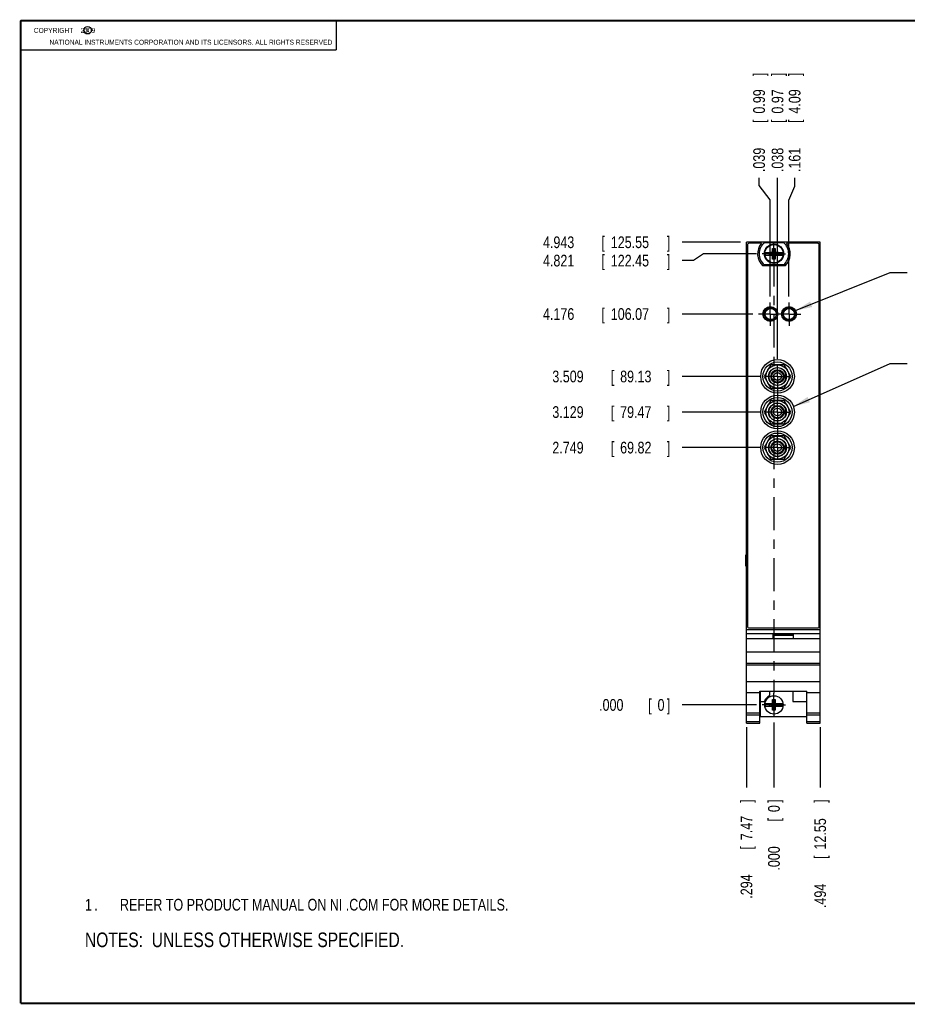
# Model space of a CAD drawing. Header units: inches. Extents: x 0.2 to 16.8, y 0.1 to 10.8.
# Tile 1 of 9: x 0.2 to 9.7, y 0.2 to 10.8. Entities that reach past the tile are written whole.
import ezdxf

# ---------------------------------------------------------------- set-up
doc = ezdxf.new("R2010")
doc.units = ezdxf.units.IN
doc.header["$LTSCALE"] = 0.935
doc.header["$MEASUREMENT"] = 0
doc.linetypes.add('CENTER', pattern=[0.6, 0.375, -0.075, 0.075, -0.075])
doc.layers.get('0').update_dxf_attribs({"linetype": 'CONTINUOUS'})
for name, color, linetype in [('DEFAULT_1', 7, 'CENTER'), ('DETAIL', 7, 'CONTINUOUS'), ('DIMENSIONS', 7, 'CONTINUOUS')]:
    doc.layers.add(name, color=color, linetype=linetype)
doc.styles.get("Standard").update_dxf_attribs({"font": 'txt', "width": 0.8})
doc.dimstyles.new('DIMSTYLE_1', dxfattribs={"dimtxt": 0.125, "dimasz": 0.18, "dimexe": 0.18, "dimexo": 0.0625, "dimgap": 0.09, "dimtad": 0, "dimtih": 1, "dimtoh": 1, "dimdec": 3, "dimzin": 4, "dimdsep": 46, "dimtxsty": 'STANDARD', "dimblk": '_FILLED', "dimblk1": '_FILLED', "dimblk2": '_FILLED', "dimcen": 0.09, "dimadec": 0, "dimazin": 0, "dimtp": 0.01, "dimtm": 0.01, "dimtfac": 1, "dimtdec": 3, "dimtofl": 0, "dimtmove": 0, "dimatfit": 3, "dimldrblk": '_FILLED', "dimfxl": 1, "dimtolj": 1, "dimtzin": 4, "dimarcsym": 0})

# ---------------------------------------------------------------- blocks, each defined once
blk = doc.blocks.new('*D0')
at = {"layer": 'DIMENSIONS', "color": 2, "linetype": 'CONTINUOUS'}
blk.add_line((8.01, 3.208), (8.01, 2.565), dxfattribs=at)
at = {"layer": 'DIMENSIONS', "color": 2, "linetype": 'CONTINUOUS', "width": 0.8}
for s, p in [(']', (8.073, 2.402)), ('7.47', (8.073, 2.002)), ('[', (8.073, 1.902)), ('.294', (8.073, 1.377))]:
    blk.add_text(s, height=0.125, rotation=90, dxfattribs=at).set_placement(p)
blk = doc.blocks.new('_FILLED')
at = {"color": 0, "linetype": 'BYBLOCK'}
blk.add_solid([(0, 0), (-1, 0.174), (-1, -0.174)], dxfattribs=at)
blk = doc.blocks.new('*D1')
at = {"layer": 'DIMENSIONS', "color": 2, "linetype": 'CONTINUOUS'}
blk.add_line((7.948, 8.39), (7.323, 8.39), dxfattribs=at)
at = {"layer": 'DIMENSIONS', "color": 2, "linetype": 'CONTINUOUS', "width": 0.8}
for s, p in [('4.943', (5.835, 8.328)), ('[', (6.46, 8.328)), ('125.55', (6.56, 8.328)), (']', (7.16, 8.328))]:
    blk.add_text(s, height=0.125, dxfattribs=at).set_placement(p)
blk = doc.blocks.new('*D2')
at = {"layer": 'DIMENSIONS', "color": 2, "linetype": 'CONTINUOUS'}
blk.add_line((8.304, 3.26), (8.304, 2.565), dxfattribs=at)
at = {"layer": 'DIMENSIONS', "color": 2, "linetype": 'CONTINUOUS', "width": 0.8}
for s, p in [(']', (8.367, 2.402)), ('0', (8.367, 2.302)), ('[', (8.367, 2.202)), ('.000', (8.367, 1.677))]:
    blk.add_text(s, height=0.125, rotation=90, dxfattribs=at).set_placement(p)
blk = doc.blocks.new('*D3')
at = {"layer": 'DIMENSIONS', "color": 2, "linetype": 'CONTINUOUS'}
blk.add_line((8.117, 3.447), (7.323, 3.447), dxfattribs=at)
at = {"layer": 'DIMENSIONS', "color": 2, "linetype": 'CONTINUOUS', "width": 0.8}
for s, p in [('.000', (6.435, 3.385)), ('[', (6.96, 3.385)), ('0', (7.06, 3.385)), (']', (7.16, 3.385))]:
    blk.add_text(s, height=0.125, dxfattribs=at).set_placement(p)
blk = doc.blocks.new('*D4')
at = {"layer": 'DIMENSIONS', "color": 2, "linetype": 'CONTINUOUS'}
for p, q in [((8.146, 8.997), (8.146, 9.078)), ((8.265, 8.845), (8.146, 8.997)), ((8.265, 7.811), (8.265, 8.845))]:
    blk.add_line(p, q, dxfattribs=at)
at = {"layer": 'DIMENSIONS', "color": 2, "linetype": 'CONTINUOUS', "width": 0.8}
for s, p in [(']', (8.208, 10.165)), ('0.99', (8.208, 9.765)), ('[', (8.208, 9.665)), ('.039', (8.208, 9.14))]:
    blk.add_text(s, height=0.125, rotation=90, dxfattribs=at).set_placement(p)
blk = doc.blocks.new('*D5')
at = {"layer": 'DIMENSIONS', "color": 2, "linetype": 'CONTINUOUS'}
for p, q in [((8.526, 8.989), (8.526, 9.078)), ((8.465, 8.841), (8.526, 8.989)), ((8.465, 7.811), (8.465, 8.841))]:
    blk.add_line(p, q, dxfattribs=at)
at = {"layer": 'DIMENSIONS', "color": 2, "linetype": 'CONTINUOUS', "width": 0.8}
for s, p in [(']', (8.588, 10.165)), ('4.09', (8.588, 9.765)), ('[', (8.588, 9.665)), ('.161', (8.588, 9.14))]:
    blk.add_text(s, height=0.125, rotation=90, dxfattribs=at).set_placement(p)
blk = doc.blocks.new('*D6')
at = {"layer": 'DIMENSIONS', "color": 2, "linetype": 'CONTINUOUS'}
blk.add_line((8.798, 3.208), (8.798, 2.565), dxfattribs=at)
at = {"layer": 'DIMENSIONS', "color": 2, "linetype": 'CONTINUOUS', "width": 0.8}
for s, p in [(']', (8.861, 2.402)), ('12.55', (8.861, 1.902)), ('[', (8.861, 1.802)), ('.494', (8.861, 1.277))]:
    blk.add_text(s, height=0.125, rotation=90, dxfattribs=at).set_placement(p)
blk = doc.blocks.new('*D7')
at = {"layer": 'DIMENSIONS', "color": 2, "linetype": 'CONTINUOUS'}
for p, q in [((7.55, 8.268), (7.445, 8.195)), ((8.117, 8.268), (7.55, 8.268)), ((7.445, 8.195), (7.323, 8.195))]:
    blk.add_line(p, q, dxfattribs=at)
at = {"layer": 'DIMENSIONS', "color": 2, "linetype": 'CONTINUOUS', "width": 0.8}
for s, p in [('4.821', (5.835, 8.132)), ('[', (6.46, 8.132)), ('122.45', (6.56, 8.132)), (']', (7.16, 8.132))]:
    blk.add_text(s, height=0.125, dxfattribs=at).set_placement(p)
blk = doc.blocks.new('*D8')
at = {"layer": 'DIMENSIONS', "color": 2, "linetype": 'CONTINUOUS'}
blk.add_line((8.078, 7.623), (7.323, 7.623), dxfattribs=at)
at = {"layer": 'DIMENSIONS', "color": 2, "linetype": 'CONTINUOUS', "width": 0.8}
for s, p in [('4.176', (5.835, 7.561)), ('[', (6.46, 7.561)), ('106.07', (6.56, 7.561)), (']', (7.16, 7.561))]:
    blk.add_text(s, height=0.125, dxfattribs=at).set_placement(p)
blk = doc.blocks.new('*D9')
at = {"layer": 'DIMENSIONS', "color": 2, "linetype": 'CONTINUOUS'}
blk.add_line((8.155, 6.956), (7.323, 6.956), dxfattribs=at)
at = {"layer": 'DIMENSIONS', "color": 2, "linetype": 'CONTINUOUS', "width": 0.8}
for s, p in [('3.509', (5.935, 6.894)), ('[', (6.56, 6.894)), ('89.13', (6.66, 6.894)), (']', (7.16, 6.894))]:
    blk.add_text(s, height=0.125, dxfattribs=at).set_placement(p)
blk = doc.blocks.new('*D10')
at = {"layer": 'DIMENSIONS', "color": 2, "linetype": 'CONTINUOUS'}
blk.add_line((8.155, 6.576), (7.323, 6.576), dxfattribs=at)
at = {"layer": 'DIMENSIONS', "color": 2, "linetype": 'CONTINUOUS', "width": 0.8}
for s, p in [('3.129', (5.935, 6.514)), ('[', (6.56, 6.514)), ('79.47', (6.66, 6.514)), (']', (7.16, 6.514))]:
    blk.add_text(s, height=0.125, dxfattribs=at).set_placement(p)
blk = doc.blocks.new('*D11')
at = {"layer": 'DIMENSIONS', "color": 2, "linetype": 'CONTINUOUS'}
blk.add_line((8.155, 6.196), (7.323, 6.196), dxfattribs=at)
at = {"layer": 'DIMENSIONS', "color": 2, "linetype": 'CONTINUOUS', "width": 0.8}
for s, p in [('2.749', (5.935, 6.134)), ('[', (6.56, 6.134)), ('69.82', (6.66, 6.134)), (']', (7.16, 6.134))]:
    blk.add_text(s, height=0.125, dxfattribs=at).set_placement(p)
blk = doc.blocks.new('*D12')
at = {"layer": 'DIMENSIONS', "color": 2, "linetype": 'CONTINUOUS'}
blk.add_line((8.342, 7.144), (8.342, 9.078), dxfattribs=at)
at = {"layer": 'DIMENSIONS', "color": 2, "linetype": 'CONTINUOUS', "width": 0.8}
for s, p in [(']', (8.405, 10.165)), ('0.97', (8.405, 9.765)), ('[', (8.405, 9.665)), ('.038', (8.405, 9.14))]:
    blk.add_text(s, height=0.125, rotation=90, dxfattribs=at).set_placement(p)
blk = doc.blocks.new('NOTES_HEADER_BL0', base_point=(3.1215, 0.9375))
at = {"layer": 'DETAIL', "color": 2, "linetype": 'CONTINUOUS', "width": 0.8}
blk.add_text('NOTES:  UNLESS OTHERWISE SPECIFIED.', height=0.156, dxfattribs=at).set_placement((0.9375, 0.8595))
blk = doc.blocks.new('CUSTOM_NOTE_BL1', base_point=(3.725, 1.312))
at = {"layer": 'DETAIL', "color": 2, "linetype": 'CONTINUOUS', "width": 0.8}
for s, p in [('1', (0.938, 1.25)), ('REFER TO PRODUCT MANUAL ON NI .COM FOR MORE DETAILS.', (1.312, 1.25)), ('.', (1.038, 1.25))]:
    blk.add_text(s, height=0.125, dxfattribs=at).set_placement(p)

msp = doc.modelspace()

# ---------------------------------------------------------------- linework, layer by layer
at = {"color": 2, "linetype": 'CONTINUOUS'}
for p, q in [((0.25, 10.7586), (3.625, 10.7586)), ((0.25, 10.7586), (0.25, 10.4456)), ((3.625, 10.7586), (3.625, 10.4456)), ((0.25, 10.4456), (3.625, 10.4456))]:
    msp.add_line(p, q, dxfattribs=at)
at = {"color": 7, "linetype": 'CONTINUOUS'}
for p, q in [((8.0104, 3.2523), (8.0104, 8.3902)), ((8.7984, 8.3902), (8.0104, 8.3902)), ((8.0204, 8.3602), (8.0204, 4.2902)), ((8.1699, 8.3802), (8.0404, 8.3802)), ((8.2006, 8.3867), (8.4081, 8.3867)), ((8.2906, 8.2111), (8.3182, 8.3253)), ((8.2906, 8.282), (8.2906, 8.3253)), ((8.3182, 8.2111), (8.2906, 8.3253)), ((8.2906, 8.3253), (8.3182, 8.3253)), ((8.3182, 8.3253), (8.3182, 8.282)), ((8.7684, 8.3802), (8.4389, 8.3802)), ((8.7884, 4.2902), (8.7884, 8.3602)), ((8.7984, 3.2523), (8.7984, 8.3902)), ((8.2098, 8.282), (8.2927, 8.282)), ((8.2098, 8.2544), (8.2927, 8.2544)), ((8.2559, 8.2565), (8.2559, 8.2799)), ((8.2559, 8.2565), (8.3529, 8.2799)), ((8.2927, 8.2799), (8.2559, 8.2799)), ((8.2559, 8.2799), (8.3529, 8.2565)), ((8.2559, 8.2565), (8.2927, 8.2565)), ((8.2906, 8.2111), (8.2906, 8.2544)), ((8.3182, 8.2111), (8.2906, 8.2111)), ((8.2927, 8.282), (8.2927, 8.2799)), ((8.2927, 8.2565), (8.3161, 8.2799)), ((8.3161, 8.2565), (8.2927, 8.2799)), ((8.2927, 8.2544), (8.2927, 8.2565)), ((8.3161, 8.282), (8.3161, 8.2799)), ((8.3161, 8.282), (8.399, 8.282)), ((8.3529, 8.2799), (8.3161, 8.2799)), ((8.3161, 8.2544), (8.3161, 8.2565)), ((8.3161, 8.2565), (8.3529, 8.2565)), ((8.3161, 8.2544), (8.399, 8.2544)), ((8.3182, 8.2544), (8.3182, 8.2111)), ((8.3529, 8.2565), (8.3529, 8.2799)), ((8.4227, 8.1392), (8.1861, 8.1392)), ((8.4081, 8.1497), (8.2006, 8.1497)), ((8.0103, 7.6592), (8.0103, 7.675)), ((8.0104, 7.675), (8.0103, 7.675)), ((8.0104, 7.6592), (8.0103, 7.6592)), ((8.2004, 7.6455), (8.2004, 7.6025)), ((8.2219, 7.6588), (8.2219, 7.6769)), ((8.2219, 7.5711), (8.2219, 7.5883)), ((8.5254, 7.591), (8.5254, 7.657)), ((8.4976, 7.5636), (8.4654, 7.5636)), ((8.4685, 7.5591), (8.4685, 7.5636)), ((8.2702, 7.0816), (8.1981, 6.9566)), ((8.4146, 7.0816), (8.2702, 7.0816)), ((8.4867, 6.9566), (8.4146, 7.0816)), ((8.1981, 6.9566), (8.2702, 6.8316)), ((8.4146, 6.8316), (8.4867, 6.9566)), ((8.4229, 7.0032), (8.4229, 6.91)), ((8.2702, 6.8316), (8.4146, 6.8316)), ((8.2702, 6.7016), (8.1981, 6.5766)), ((8.4146, 6.7016), (8.2702, 6.7016)), ((8.4867, 6.5766), (8.4146, 6.7016)), ((8.1981, 6.5766), (8.2702, 6.4516)), ((8.4146, 6.4516), (8.4867, 6.5766)), ((8.4229, 6.6232), (8.4229, 6.53)), ((8.2702, 6.4516), (8.4146, 6.4516)), ((8.2702, 6.3216), (8.1981, 6.1966)), ((8.4146, 6.3216), (8.2702, 6.3216)), ((8.4867, 6.1966), (8.4146, 6.3216)), ((8.4229, 6.2432), (8.4229, 6.15)), ((8.1981, 6.1966), (8.2702, 6.0716)), ((8.4146, 6.0716), (8.4867, 6.1966)), ((8.0103, 6.0057), (8.0103, 6.0214)), ((8.0104, 6.0214), (8.0103, 6.0214)), ((8.0104, 6.0057), (8.0103, 6.0057)), ((8.2702, 6.0716), (8.4146, 6.0716)), ((8.0103, 5.9274), (8.0103, 5.9432)), ((8.0104, 5.9432), (8.0103, 5.9432)), ((8.0104, 5.9274), (8.0103, 5.9274)), ((8.0035, 5.0504), (8.0104, 5.0504)), ((8.0035, 4.9304), (8.0035, 5.0504)), ((8.0035, 4.9304), (8.0104, 4.9304)), ((8.0104, 4.2543), (8.7984, 4.2543)), ((8.0104, 4.2113), (8.7984, 4.2113)), ((8.0404, 4.2702), (8.7684, 4.2702)), ((8.7984, 4.1543), (8.0104, 4.1543)), ((8.2944, 4.2013), (8.5144, 4.2013)), ((8.2944, 4.1543), (8.2944, 4.2013)), ((8.2944, 4.1943), (8.5144, 4.1943)), ((8.5144, 4.1543), (8.5144, 4.2013)), ((8.0104, 4.0534), (8.0103, 4.0534)), ((8.0103, 4.0377), (8.0103, 4.0534)), ((8.0104, 4.0377), (8.0103, 4.0377)), ((8.0104, 4.0143), (8.7984, 4.0143)), ((8.0104, 3.8943), (8.7984, 3.8943)), ((8.0104, 3.8748), (8.7984, 3.8748)), ((8.0104, 3.699), (8.7984, 3.699)), ((8.0104, 3.5793), (8.1524, 3.5793)), ((8.1524, 3.5946), (8.6564, 3.5946)), ((8.1524, 3.2523), (8.1524, 3.5946)), ((8.1584, 3.5946), (8.1584, 3.3253)), ((8.2554, 3.5946), (8.2554, 3.5447)), ((8.5054, 3.5946), (8.5054, 3.4853)), ((8.6564, 3.2523), (8.6564, 3.5946)), ((8.6564, 3.5793), (8.7984, 3.5793)), ((8.1584, 3.4853), (8.2022, 3.4853)), ((8.2906, 3.5044), (8.3182, 3.5044)), ((8.3182, 3.3902), (8.2906, 3.5044)), ((8.2906, 3.4611), (8.2906, 3.5044)), ((8.2906, 3.3902), (8.3182, 3.5044)), ((8.3182, 3.5044), (8.3182, 3.4611)), ((8.5054, 3.4853), (8.6564, 3.4853)), ((8.2098, 3.4611), (8.2927, 3.4611)), ((8.2098, 3.4335), (8.2927, 3.4335)), ((8.2559, 3.4356), (8.3529, 3.459)), ((8.2927, 3.459), (8.2559, 3.459)), ((8.2559, 3.459), (8.3529, 3.4356)), ((8.2559, 3.4356), (8.2559, 3.459)), ((8.2559, 3.4356), (8.2927, 3.4356)), ((8.2906, 3.3902), (8.2906, 3.4335)), ((8.3182, 3.3902), (8.2906, 3.3902)), ((8.2927, 3.4611), (8.2927, 3.459)), ((8.2927, 3.459), (8.3161, 3.4356)), ((8.2927, 3.4356), (8.3161, 3.459)), ((8.2927, 3.4335), (8.2927, 3.4356)), ((8.3161, 3.4611), (8.399, 3.4611)), ((8.3161, 3.4611), (8.3161, 3.459)), ((8.3529, 3.459), (8.3161, 3.459)), ((8.3161, 3.4356), (8.3529, 3.4356)), ((8.3161, 3.4335), (8.3161, 3.4356)), ((8.3161, 3.4335), (8.399, 3.4335)), ((8.3182, 3.4335), (8.3182, 3.3902)), ((8.3529, 3.4356), (8.3529, 3.459)), ((8.0104, 3.3623), (8.1524, 3.3623)), ((8.0104, 3.3431), (8.1524, 3.3431)), ((8.0104, 3.2702), (8.1524, 3.2702)), ((8.1584, 3.3253), (8.6564, 3.3253)), ((8.6564, 3.3623), (8.7984, 3.3623)), ((8.6564, 3.3431), (8.7984, 3.3431)), ((8.6564, 3.2702), (8.7984, 3.2702)), ((8.0104, 3.2523), (8.1524, 3.2523)), ((8.6564, 3.2523), (8.7984, 3.2523))]:
    msp.add_line(p, q, dxfattribs=at)
at = {"color": 7, "linetype": 'CONTINUOUS', "const_width": 0.02}
for points in [[(0.25, 10.7586), (0.25, 0.2586)], [(16.75, 10.7586), (0.25, 10.7586)], [(0.25, 0.2586), (16.75, 0.2586)]]:
    msp.add_lwpolyline(points, dxfattribs=at)
at = {"color": 2, "linetype": 'CONTINUOUS'}
msp.add_circle((0.9659, 10.6562), 0.0403, dxfattribs=at)
at = {"color": 7, "linetype": 'CONTINUOUS'}
for centre, radius in [((8.3044, 8.2682), 0.1025), ((8.3044, 8.2682), 0.098), ((8.2654, 7.6236), 0.079), ((8.2654, 7.624), 0.0685), ((8.2704, 7.6236), 0.06), ((8.4654, 7.6236), 0.079), ((8.4654, 7.624), 0.0685), ((8.4654, 7.6236), 0.06), ((8.3424, 6.9566), 0.18), ((8.3424, 6.9566), 0.156), ((8.3424, 6.9566), 0.124), ((8.3424, 6.9566), 0.095), ((8.3424, 6.9566), 0.0715), ((8.3424, 6.9566), 0.0625), ((8.3424, 6.9566), 0.041), ((8.3424, 6.5766), 0.18), ((8.3424, 6.5766), 0.156), ((8.3424, 6.5766), 0.124), ((8.3424, 6.5766), 0.095), ((8.3424, 6.5766), 0.0715), ((8.3424, 6.5766), 0.0625), ((8.3424, 6.5766), 0.041), ((8.3424, 6.1966), 0.18), ((8.3424, 6.1966), 0.156), ((8.3424, 6.1966), 0.124), ((8.3424, 6.1966), 0.095), ((8.3424, 6.1966), 0.0715), ((8.3424, 6.1966), 0.0625), ((8.3424, 6.1966), 0.041), ((8.3044, 3.4473), 0.098)]:
    msp.add_circle(centre, radius, dxfattribs=at)
for centre, radius, start, end in [((8.0404, 8.3602), 0.02, 90, 180), ((8.3044, 8.2682), 0.175, 140.20818, 227.4886), ((8.3044, 8.2682), 0.1575, 131.20295, 228.79705), ((8.3044, 8.2682), 0.1575, 311.20295, 48.79705), ((8.3044, 8.2682), 0.175, 312.5114, 39.79182), ((8.7684, 8.3602), 0.02, 0, 90), ((8.3044, 8.2682), 0.0956, 171.71661, 188.28339), ((8.3044, 8.2682), 0.0956, 351.71661, 8.28339), ((8.5091, 7.6066), 0.0625, 82.38986, 94.08649), ((8.5091, 7.6066), 0.0625, 223.44411, 234.17281), ((8.3424, 6.9566), 0.093, 30.0497, 329.9503), ((8.3424, 6.5766), 0.093, 30.0497, 329.9503), ((8.3424, 6.1966), 0.093, 30.0497, 329.9503), ((8.0404, 4.2902), 0.02, 180, 270), ((8.7684, 4.2902), 0.02, 270, 360), ((8.3044, 3.4473), 0.109, 116.71426, 159.59683), ((8.3044, 3.4473), 0.0956, 171.71661, 188.28339), ((8.3044, 3.4473), 0.0956, 351.71661, 8.28339)]:
    msp.add_arc(centre, radius, start, end, dxfattribs=at)
at = {"layer": 'DEFAULT_1', "color": 7, "linetype": 'CENTER'}
for p, q in [((8.3044, 8.2682), (8.3044, 8.3933)), ((8.3044, 8.2682), (8.1793, 8.2682)), ((8.3044, 8.2682), (8.3044, 3.5721)), ((8.3044, 8.2682), (8.4295, 8.2682)), ((8.2654, 7.6232), (8.2654, 7.7483)), ((8.4654, 7.6232), (8.4654, 7.7483)), ((8.2654, 7.6232), (8.1403, 7.6232)), ((8.2654, 7.6232), (8.2654, 7.4981)), ((8.2654, 7.6232), (8.3403, 7.6232)), ((8.4654, 7.6232), (8.3403, 7.6232)), ((8.4654, 7.6232), (8.4654, 7.4981)), ((8.4654, 7.6232), (8.5905, 7.6232)), ((8.3424, 6.9562), (8.3424, 7.0813)), ((8.3424, 6.9562), (8.2173, 6.9562)), ((8.3424, 6.9562), (8.3424, 6.6949)), ((8.3424, 6.9562), (8.4675, 6.9562)), ((8.3424, 6.5762), (8.3424, 6.6949)), ((8.3424, 6.5762), (8.2173, 6.5762)), ((8.3424, 6.5762), (8.3424, 6.3187)), ((8.3424, 6.5762), (8.4675, 6.5762)), ((8.3424, 6.1962), (8.3424, 6.3187)), ((8.3424, 6.1962), (8.2173, 6.1962)), ((8.3424, 6.1962), (8.3424, 6.0711)), ((8.3424, 6.1962), (8.4675, 6.1962)), ((8.3044, 3.4473), (8.3044, 3.5721)), ((8.3044, 3.4473), (8.1793, 3.4473)), ((8.3044, 3.4473), (8.4295, 3.4473)), ((8.3044, 3.4473), (8.3044, 3.3222))]:
    msp.add_line(p, q, dxfattribs=at)
at = {"layer": 'DETAIL', "color": 2, "linetype": 'CONTINUOUS'}
for p, q in [((8.5352, 7.6607), (9.5484, 8.0674)), ((9.5484, 8.0674), (9.7284, 8.0674)), ((8.5119, 6.6371), (9.5484, 7.0946)), ((9.5484, 7.0946), (9.7284, 7.0946))]:
    msp.add_line(p, q, dxfattribs=at)
for points in [[(8.6906, 7.7567), (8.5352, 7.6607), (8.7138, 7.6987)], [(8.664, 6.7384), (8.5119, 6.6371), (8.6892, 6.6812)]]:
    msp.add_solid(points, dxfattribs=at)

# ---------------------------------------------------------------- block references
for name, p in [('CUSTOM_NOTE_BL1', (3.7251, 1.3124)), ('NOTES_HEADER_BL0', (3.1215, 0.9375))]:
    msp.add_blockref(name, p, dxfattribs=at)

# ---------------------------------------------------------------- texts
at = {"color": 2, "linetype": 'CONTINUOUS', "width": 0.8}
for s, p in [('c', (0.946, 10.6363)), ('NATIONAL INSTRUMENTS CORPORATION AND ITS LICENSORS. ALL RIGHTS RESERVED', (0.5583, 10.5016))]:
    msp.add_text(s, height=0.053, dxfattribs=at).set_placement(p)
at = {"color": 2, "linetype": 'CONTINUOUS', "insert": (0.3125, 10.6805), "char_height": 0.053, "width": 0.8904, "attachment_point": 1}
msp.add_mtext('    COPYRIGHT    2009', dxfattribs=at)

# ---------------------------------------------------------------- dimensions: what is measured, and where the dimension line sits
at = {"layer": 'DIMENSIONS', "color": 2, "linetype": 'CONTINUOUS'}
for feature_location, offset, dtype, origin, picture, middle in [((8.2653974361, 7.8108041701), (-0.1195853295, 1.2669), 0, (8.3043974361, 7.7483041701), '*D4', (8.1458121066, 9.7027041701)), ((8.3424, 7.1438), (0, 1.9339), 1, (8.3044, 7.0813), '*D12', (8.3424, 9.7027)), ((8.4653974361, 7.8108041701), (0.0604569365, 1.2669), 0, (8.3043974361, 7.7483041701), '*D5', (8.5258543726, 9.7027041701)), ((7.9479, 8.3902), (-0.625, 0), 0, (8.1793, 3.4473), '*D1', (6.5479, 8.3902)), ((8.1168, 8.2682), (-0.7939, -0.0736), 0, (8.1793, 3.4473), '*D7', (6.5479, 8.1946)), ((8.0778, 7.6232), (-0.7549, 0), 0, (8.1403, 3.4473), '*D8', (6.5479, 7.6232)), ((8.1548, 6.9562), (-0.8319, 0), 0, (8.2173, 3.4473), '*D9', (6.5979, 6.9562)), ((8.1548, 6.5762), (-0.8319, 0), 0, (8.2173, 3.4473), '*D10', (6.5979, 6.5762)), ((8.1548, 6.1962), (-0.8319, 0), 0, (8.2173, 3.4473), '*D11', (6.5979, 6.1962)), ((8.1167974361, 3.4472941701), (-0.7939, 0), 0, (8.1792974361, 3.4472941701), '*D3', (6.8478974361, 3.4472941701)), ((8.0104, 3.2077), (0, -0.6429), 1, (8.3044, 3.3222), '*D0', (8.0104, 1.9398)), ((8.3043974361, 3.2596941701), (0, -0.6949), 1, (8.3043974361, 3.3221941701), '*D2', (8.3043974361, 2.0897941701)), ((8.7984, 3.2077), (0, -0.6429), 1, (8.3044, 3.2702), '*D6', (8.7984, 1.8898))]:
    dim = msp.add_ordinate_dim(feature_location=feature_location, offset=offset, dtype=dtype, origin=origin, dimstyle='DIMSTYLE_1', dxfattribs=at)
    dim.commit()
    dim.dimension.update_dxf_attribs({"geometry": picture, "text_midpoint": middle})

doc.saveas('drawing.dxf')
